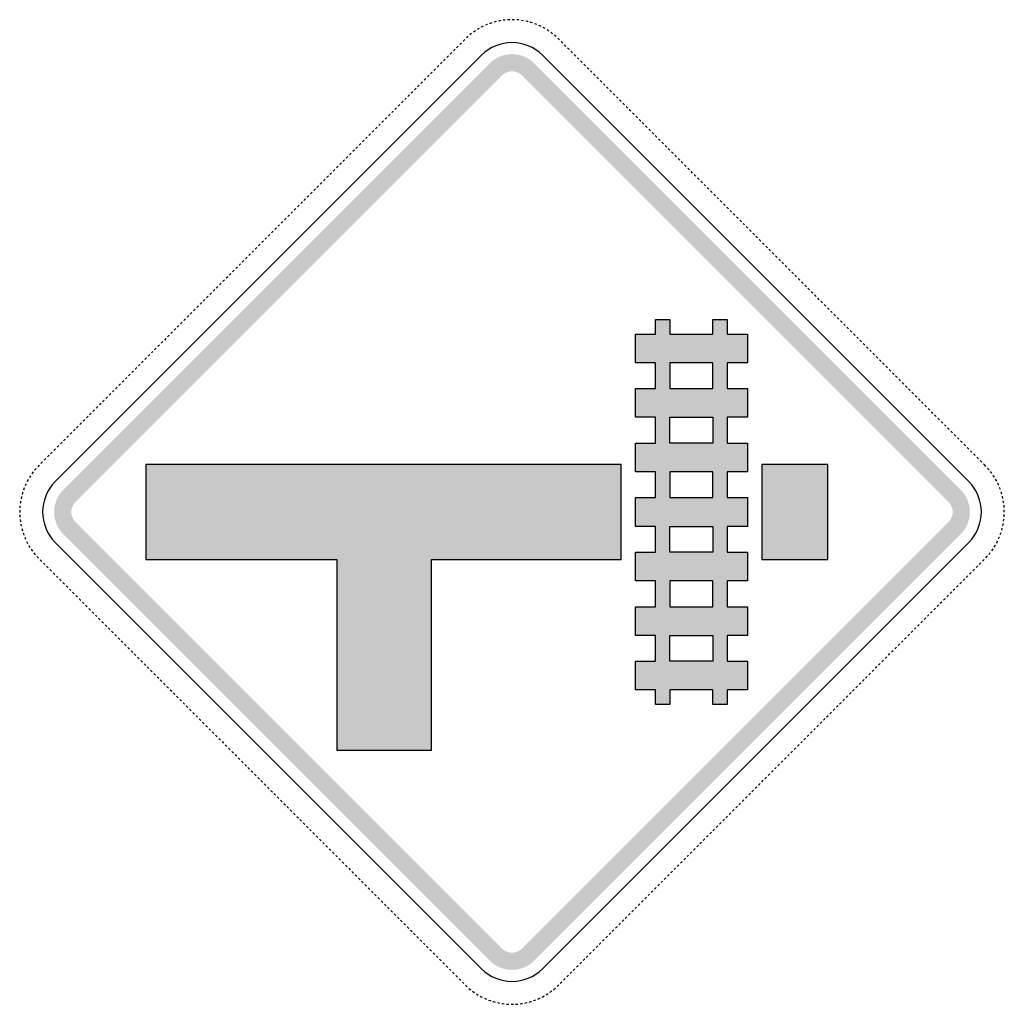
# Model space of a CAD drawing. Header units: inches. Extents: x -0.494 to 0.494, y -0.494 to 0.494.
import ezdxf

# ---------------------------------------------------------------- set-up
doc = ezdxf.new("R2010")
doc.units = ezdxf.units.IN
doc.header["$MEASUREMENT"] = 0

msp = doc.modelspace()

# ---------------------------------------------------------------- hatches: boundary and pattern name
for points in [[(0.02238, 0.44973), (0.02008, 0.45182), (0.01759, 0.45367), (0.01492, 0.45526), (0.01211, 0.45659), (0.00919, 0.45764), (0.00618, 0.45839), (0.0031, 0.45885), (0, 0.459), (-0.0031, 0.45885), (-0.00618, 0.45839), (-0.00919, 0.45764), (-0.01212, 0.45659), (-0.01492, 0.45526), (-0.01759, 0.45367), (-0.02008, 0.45182), (-0.02239, 0.44973), (-0.01018, 0.43752), (-0.00913, 0.43847), (-0.008, 0.43931), (-0.00678, 0.44004), (-0.00551, 0.44064), (-0.00418, 0.44112), (-0.00281, 0.44146), (-0.00141, 0.44167), (0, 0.44174), (0.00141, 0.44167), (0.00281, 0.44146), (0.00418, 0.44112), (0.00551, 0.44064), (0.00678, 0.44004), (0.00799, 0.43931), (0.00913, 0.43847), (0.01017, 0.43752), (0.02238, 0.44973)], [(-0.02239, 0.44973), (-0.44973, 0.02238), (-0.43752, 0.01017), (-0.01018, 0.43752), (-0.02239, 0.44973)], [(0.44973, 0.02238), (0.02238, 0.44973), (0.01017, 0.43752), (0.43752, 0.01017), (0.44973, 0.02238)], [(-0.08058, 0.04749), (-0.17555, 0.04749), (-0.36693, 0.04749), (-0.36693, -0.04749), (-0.17555, -0.04749), (-0.17555, -0.23887), (-0.08058, -0.23887), (-0.08058, -0.04749), (0.10936, -0.04749), (0.10936, 0.04749), (-0.08058, 0.04749)], [(0.25038, -0.04749), (0.31657, -0.04749), (0.31657, 0.04749), (0.25038, 0.04749), (0.25038, -0.04749)], [(-0.44973, 0.02238), (-0.4517, 0.02022), (-0.45346, 0.01789), (-0.455, 0.0154), (-0.45631, 0.01279), (-0.45736, 0.01006), (-0.45816, 0.00725), (-0.4587, 0.00437), (-0.45897, 0.00146), (-0.45897, -0.00146), (-0.4587, -0.00437), (-0.45816, -0.00725), (-0.45736, -0.01006), (-0.45631, -0.01279), (-0.455, -0.0154), (-0.45346, -0.01789), (-0.4517, -0.02022), (-0.44973, -0.02238), (-0.43752, -0.01018), (-0.43842, -0.00919), (-0.43922, -0.00813), (-0.43992, -0.007), (-0.44051, -0.00581), (-0.44099, -0.00457), (-0.44135, -0.00329), (-0.4416, -0.00199), (-0.44172, -0.00066), (-0.44172, 0.00066), (-0.4416, 0.00199), (-0.44135, 0.00329), (-0.44099, 0.00457), (-0.44051, 0.00581), (-0.43992, 0.007), (-0.43922, 0.00813), (-0.43842, 0.00919), (-0.43752, 0.01017), (-0.44973, 0.02238)], [(0.44973, -0.02238), (0.4517, -0.02022), (0.45346, -0.01789), (0.455, -0.0154), (0.4563, -0.01279), (0.45736, -0.01006), (0.45816, -0.00725), (0.4587, -0.00437), (0.45897, -0.00146), (0.45897, 0.00146), (0.4587, 0.00437), (0.45816, 0.00725), (0.45736, 0.01006), (0.4563, 0.01279), (0.455, 0.0154), (0.45346, 0.01789), (0.4517, 0.02022), (0.44973, 0.02238), (0.43752, 0.01017), (0.43842, 0.00919), (0.43922, 0.00813), (0.43992, 0.007), (0.44051, 0.00581), (0.44099, 0.00457), (0.44135, 0.00329), (0.4416, 0.00199), (0.44172, 0.00066), (0.44172, -0.00066), (0.4416, -0.00199), (0.44135, -0.00329), (0.44099, -0.00457), (0.44051, -0.00581), (0.43992, -0.007), (0.43922, -0.00813), (0.43842, -0.00919), (0.43752, -0.01018), (0.44973, -0.02238)], [(-0.44973, -0.02238), (-0.02239, -0.44973), (-0.01018, -0.43752), (-0.43752, -0.01018), (-0.44973, -0.02238)], [(0.02238, -0.44973), (0.44973, -0.02238), (0.43752, -0.01018), (0.01017, -0.43752), (0.02238, -0.44973)], [(-0.02239, -0.44973), (-0.02008, -0.45182), (-0.01759, -0.45367), (-0.01492, -0.45526), (-0.01212, -0.45659), (-0.00919, -0.45764), (-0.00618, -0.45839), (-0.0031, -0.45885), (0, -0.459), (0.0031, -0.45885), (0.00618, -0.45839), (0.00919, -0.45764), (0.01211, -0.45659), (0.01492, -0.45526), (0.01759, -0.45367), (0.02008, -0.45182), (0.02238, -0.44973), (0.01017, -0.43752), (0.00913, -0.43847), (0.00799, -0.43931), (0.00678, -0.44004), (0.00551, -0.44064), (0.00418, -0.44112), (0.00281, -0.44146), (0.00141, -0.44167), (0, -0.44174), (-0.00141, -0.44167), (-0.00281, -0.44146), (-0.00418, -0.44112), (-0.00551, -0.44064), (-0.00678, -0.44004), (-0.008, -0.43931), (-0.00913, -0.43847), (-0.01018, -0.43752), (-0.02239, -0.44973)]]:
    msp.add_hatch(color=7).paths.add_polyline_path(points)
h = msp.add_hatch(color=7)
h.paths.add_polyline_path([(0.14389, 0.12375), (0.12375, 0.12375), (0.12375, 0.09497), (0.14389, 0.09497), (0.14389, 0.06907), (0.12375, 0.06907), (0.12375, 0.04029), (0.14389, 0.04029), (0.14389, 0.01439), (0.12375, 0.01439), (0.12375, -0.01439), (0.14389, -0.01439), (0.14389, -0.04029), (0.12375, -0.04029), (0.12375, -0.06907), (0.14389, -0.06907), (0.14389, -0.09497), (0.12375, -0.09497), (0.12375, -0.12375), (0.14389, -0.12375), (0.14389, -0.14965), (0.12375, -0.14965), (0.12375, -0.17843), (0.14389, -0.17843), (0.14389, -0.19282), (0.15828, -0.19282), (0.15828, -0.17843), (0.20145, -0.17843), (0.20145, -0.19282), (0.21584, -0.19282), (0.21584, -0.17843), (0.23599, -0.17843), (0.23599, -0.14965), (0.21584, -0.14965), (0.21584, -0.12375), (0.23599, -0.12375), (0.23599, -0.09497), (0.21584, -0.09497), (0.21584, -0.06907), (0.23599, -0.06907), (0.23599, -0.04029), (0.21584, -0.04029), (0.21584, -0.01439), (0.23599, -0.01439), (0.23599, 0.01439), (0.21584, 0.01439), (0.21584, 0.04029), (0.23599, 0.04029), (0.23599, 0.06907), (0.21584, 0.06907), (0.21584, 0.09497), (0.23599, 0.09497), (0.23599, 0.12375), (0.21584, 0.12375), (0.21584, 0.14965), (0.23599, 0.14965), (0.23599, 0.17843), (0.21584, 0.17843), (0.21584, 0.19282), (0.20145, 0.19282), (0.20145, 0.17843), (0.15828, 0.17843), (0.15828, 0.19282), (0.14389, 0.19282), (0.14389, 0.17843), (0.12375, 0.17843), (0.12375, 0.14965), (0.14389, 0.14965), (0.14389, 0.12375)])
h.paths.add_polyline_path([(0.20145, 0.09497), (0.15828, 0.09497), (0.15828, 0.06907), (0.20145, 0.06907), (0.20145, 0.09497)], flags=0)
h.paths.add_polyline_path([(0.20145, -0.01439), (0.15828, -0.01439), (0.15828, -0.04029), (0.20145, -0.04029), (0.20145, -0.01439)], flags=0)
h.paths.add_polyline_path([(0.20145, 0.04029), (0.15828, 0.04029), (0.15828, 0.01439), (0.20145, 0.01439), (0.20145, 0.04029)], flags=0)
h.paths.add_polyline_path([(0.20145, -0.12375), (0.15828, -0.12375), (0.15828, -0.14965), (0.20145, -0.14965), (0.20145, -0.12375)], flags=0)
h.paths.add_polyline_path([(0.15828, 0.12375), (0.20145, 0.12375), (0.20145, 0.14965), (0.15828, 0.14965), (0.15828, 0.12375)], flags=0)
h.paths.add_polyline_path([(0.20145, -0.06907), (0.15828, -0.06907), (0.15828, -0.09497), (0.20145, -0.09497), (0.20145, -0.06907)], flags=0)

# ---------------------------------------------------------------- linework, layer by layer
at = {"color": 7}
for p, q in [((-0.03363, 0.48437), (-0.0348, 0.48364)), ((-0.03283, 0.48482), (-0.03363, 0.48437)), ((-0.03078, 0.48596), (-0.03082, 0.48595)), ((-0.02875, 0.48697), (-0.03078, 0.48596)), ((-0.02491, 0.48869), (-0.02666, 0.48793)), ((-0.02454, 0.48883), (-0.02491, 0.48869)), ((-0.0219, 0.48983), (-0.02239, 0.48964)), ((-0.02021, 0.49037), (-0.0219, 0.48983)), ((-0.01578, 0.49164), (-0.018, 0.49104)), ((-0.01264, 0.49233), (-0.01353, 0.49213)), ((-0.01127, 0.49256), (-0.01264, 0.49233)), ((-0.00671, 0.49319), (-0.009, 0.49292)), ((-0.00318, 0.49346), (-0.00441, 0.49337)), ((-0.00212, 0.49349), (-0.00318, 0.49346)), ((0.00249, 0.49348), (0.00019, 0.49353)), ((0.00634, 0.49323), (0.00479, 0.49335)), ((0.00708, 0.49315), (0.00634, 0.49323)), ((0.0095, 0.49286), (0.00936, 0.49287)), ((0.01164, 0.4925), (0.0095, 0.49286)), ((0.01576, 0.49164), (0.01389, 0.49205)), ((0.01614, 0.49154), (0.01576, 0.49164)), ((0.01884, 0.49081), (0.01836, 0.49094)), ((0.02056, 0.49026), (0.01884, 0.49081)), ((0.02489, 0.4887), (0.02274, 0.48951)), ((0.02787, 0.4874), (0.027, 0.48778)), ((0.02909, 0.4868), (0.02787, 0.4874)), ((0.03315, 0.48464), (0.03114, 0.48576)), ((-0.04434, 0.4765), (-0.0457, 0.4752)), ((-0.04402, 0.47677), (-0.04434, 0.4765)), ((-0.04178, 0.47869), (-0.04227, 0.47827)), ((-0.04047, 0.47971), (-0.04178, 0.47869)), ((-0.03674, 0.48241), (-0.03863, 0.48109)), ((0.03642, 0.48263), (0.03512, 0.48345)), ((0.03705, 0.48219), (0.03642, 0.48263)), ((0.03914, 0.48074), (0.03894, 0.48088)), ((0.04076, 0.47948), (0.03914, 0.48074)), ((0.0443, 0.47653), (0.04255, 0.47803)), ((0.0468, 0.47415), (0.04597, 0.47494)), ((0.04762, 0.47334), (0.0468, 0.47415)), ((-0.05387, 0.46709), (-0.0555, 0.46546)), ((-0.05061, 0.47034), (-0.05224, 0.46872)), ((-0.04736, 0.4736), (-0.04898, 0.47197)), ((0.05087, 0.47008), (0.04925, 0.47171)), ((0.05413, 0.46682), (0.0525, 0.46845)), ((0.05739, 0.46357), (0.05576, 0.4652)), ((-0.06689, 0.45406), (-0.06852, 0.45244)), ((-0.06364, 0.45732), (-0.06526, 0.45569)), ((-0.06038, 0.46058), (-0.06201, 0.45895)), ((-0.05712, 0.46383), (-0.05875, 0.4622)), ((0.06064, 0.46031), (0.05901, 0.46194)), ((0.0639, 0.45706), (0.06227, 0.45868)), ((0.06715, 0.4538), (0.06553, 0.45543)), ((-0.07666, 0.4443), (-0.07829, 0.44267)), ((-0.0734, 0.44755), (-0.07503, 0.44592)), ((-0.07015, 0.45081), (-0.07178, 0.44918)), ((0.07041, 0.45054), (0.06878, 0.45217)), ((0.07367, 0.44729), (0.07204, 0.44892)), ((0.07692, 0.44403), (0.07529, 0.44566)), ((-0.08643, 0.43453), (-0.08805, 0.4329)), ((-0.08317, 0.43778), (-0.0848, 0.43616)), ((-0.07991, 0.44104), (-0.08154, 0.43941)), ((0.08018, 0.44078), (0.07855, 0.4424)), ((0.08343, 0.43752), (0.08181, 0.43915)), ((0.08669, 0.43426), (0.08506, 0.43589)), ((-0.09619, 0.42476), (-0.09782, 0.42313)), ((-0.09294, 0.42802), (-0.09457, 0.42639)), ((-0.08968, 0.43127), (-0.09131, 0.42964)), ((0.08995, 0.43101), (0.08832, 0.43264)), ((0.0932, 0.42775), (0.09157, 0.42938)), ((0.09646, 0.4245), (0.09483, 0.42612)), ((-0.10596, 0.41499), (-0.10759, 0.41336)), ((-0.10271, 0.41825), (-0.10433, 0.41662)), ((-0.09945, 0.4215), (-0.10108, 0.41988)), ((0.09971, 0.42124), (0.09809, 0.42287)), ((0.10297, 0.41798), (0.10134, 0.41961)), ((0.10623, 0.41473), (0.1046, 0.41636)), ((-0.11573, 0.40522), (-0.11736, 0.4036)), ((-0.11247, 0.40848), (-0.1141, 0.40685)), ((-0.10922, 0.41174), (-0.11085, 0.41011)), ((0.10948, 0.41147), (0.10785, 0.4131)), ((0.11274, 0.40822), (0.11111, 0.40984)), ((0.11599, 0.40496), (0.11437, 0.40659)), ((-0.1255, 0.39546), (-0.12713, 0.39383)), ((-0.12224, 0.39871), (-0.12387, 0.39708)), ((-0.11899, 0.40197), (-0.12061, 0.40034)), ((0.11925, 0.4017), (0.11762, 0.40333)), ((0.1225, 0.39845), (0.12088, 0.40008)), ((0.12576, 0.39519), (0.12413, 0.39682)), ((-0.13527, 0.38569), (-0.13689, 0.38406)), ((-0.13201, 0.38895), (-0.13364, 0.38732)), ((-0.12875, 0.3922), (-0.13038, 0.39057)), ((0.12902, 0.39194), (0.12739, 0.39357)), ((0.13227, 0.38868), (0.13064, 0.39031)), ((0.13553, 0.38543), (0.1339, 0.38705)), ((-0.14503, 0.37592), (-0.14666, 0.37429)), ((-0.14178, 0.37918), (-0.14341, 0.37755)), ((-0.13852, 0.38243), (-0.14015, 0.38081)), ((0.13878, 0.38217), (0.13716, 0.3838)), ((0.14204, 0.37891), (0.14041, 0.38054)), ((0.1453, 0.37566), (0.14367, 0.37729)), ((-0.1548, 0.36615), (-0.15643, 0.36453)), ((-0.15155, 0.36941), (-0.15317, 0.36778)), ((-0.14829, 0.37267), (-0.14992, 0.37104)), ((0.14855, 0.3724), (0.14692, 0.37403)), ((0.15181, 0.36915), (0.15018, 0.37077)), ((0.15506, 0.36589), (0.15344, 0.36752)), ((-0.16457, 0.35639), (-0.1662, 0.35476)), ((-0.16131, 0.35964), (-0.16294, 0.35801)), ((-0.15806, 0.3629), (-0.15969, 0.36127)), ((0.15832, 0.36263), (0.15669, 0.36426)), ((0.16158, 0.35938), (0.15995, 0.36101)), ((0.16483, 0.35612), (0.1632, 0.35775)), ((-0.17434, 0.34662), (-0.17597, 0.34499)), ((-0.17108, 0.34987), (-0.17271, 0.34825)), ((-0.16783, 0.35313), (-0.16945, 0.3515)), ((0.16809, 0.35287), (0.16646, 0.35449)), ((0.17134, 0.34961), (0.16972, 0.35124)), ((0.1746, 0.34635), (0.17297, 0.34798)), ((-0.18411, 0.33685), (-0.18573, 0.33522)), ((-0.18085, 0.34011), (-0.18248, 0.33848)), ((-0.17759, 0.34336), (-0.17922, 0.34173)), ((0.17786, 0.3431), (0.17623, 0.34473)), ((0.18111, 0.33984), (0.17948, 0.34147)), ((0.18437, 0.33659), (0.18274, 0.33821)), ((-0.19387, 0.32708), (-0.1955, 0.32545)), ((-0.19062, 0.33034), (-0.19225, 0.32871)), ((-0.18736, 0.33359), (-0.18899, 0.33197)), ((0.18762, 0.33333), (0.186, 0.33496)), ((0.19088, 0.33007), (0.18925, 0.3317)), ((0.19414, 0.32682), (0.19251, 0.32845)), ((-0.20364, 0.31731), (-0.20527, 0.31569)), ((-0.20039, 0.32057), (-0.20201, 0.31894)), ((-0.19713, 0.32383), (-0.19876, 0.3222)), ((0.19739, 0.32356), (0.19576, 0.32519)), ((0.20065, 0.32031), (0.19902, 0.32193)), ((0.2039, 0.31705), (0.20228, 0.31868)), ((-0.21341, 0.30755), (-0.21504, 0.30592)), ((-0.21015, 0.3108), (-0.21178, 0.30917)), ((-0.2069, 0.31406), (-0.20853, 0.31243)), ((0.20716, 0.31379), (0.20553, 0.31542)), ((0.21042, 0.31054), (0.20879, 0.31217)), ((0.21367, 0.30728), (0.21204, 0.30891)), ((-0.22318, 0.29778), (-0.22481, 0.29615)), ((-0.21992, 0.30103), (-0.22155, 0.29941)), ((-0.21667, 0.30429), (-0.21829, 0.30266)), ((0.21693, 0.30403), (0.2153, 0.30565)), ((0.22018, 0.30077), (0.21856, 0.3024)), ((0.22344, 0.29751), (0.22181, 0.29914)), ((-0.23295, 0.28801), (-0.23457, 0.28638)), ((-0.22969, 0.29127), (-0.23132, 0.28964)), ((-0.22643, 0.29452), (-0.22806, 0.29289)), ((0.2267, 0.29426), (0.22507, 0.29589)), ((0.22995, 0.291), (0.22832, 0.29263)), ((0.23321, 0.28775), (0.23158, 0.28937)), ((-0.24271, 0.27824), (-0.24434, 0.27661)), ((-0.23946, 0.2815), (-0.24109, 0.27987)), ((-0.2362, 0.28475), (-0.23783, 0.28313)), ((0.23646, 0.28449), (0.23484, 0.28612)), ((0.23972, 0.28123), (0.23809, 0.28286)), ((0.24298, 0.27798), (0.24135, 0.27961)), ((-0.25248, 0.26847), (-0.25411, 0.26685)), ((-0.24923, 0.27173), (-0.25085, 0.2701)), ((-0.24597, 0.27499), (-0.2476, 0.27336)), ((0.24623, 0.27472), (0.2446, 0.27635)), ((0.24949, 0.27147), (0.24786, 0.27309)), ((0.25274, 0.26821), (0.25112, 0.26984)), ((0.256, 0.26495), (0.25437, 0.26658)), ((-0.26225, 0.25871), (-0.26388, 0.25708)), ((-0.25899, 0.26196), (-0.26062, 0.26033)), ((-0.25574, 0.26522), (-0.25737, 0.26359)), ((0.25926, 0.2617), (0.25763, 0.26333)), ((0.26251, 0.25844), (0.26088, 0.26007)), ((0.26577, 0.25519), (0.26414, 0.25681)), ((-0.27202, 0.24894), (-0.27365, 0.24731)), ((-0.26876, 0.25219), (-0.27039, 0.25057)), ((-0.26551, 0.25545), (-0.26713, 0.25382)), ((0.26902, 0.25193), (0.2674, 0.25356)), ((0.27228, 0.24867), (0.27065, 0.2503)), ((0.27554, 0.24542), (0.27391, 0.24705)), ((-0.28179, 0.23917), (-0.28341, 0.23754)), ((-0.27853, 0.24243), (-0.28016, 0.2408)), ((-0.27527, 0.24568), (-0.2769, 0.24405)), ((0.27879, 0.24216), (0.27716, 0.24379)), ((0.28205, 0.23891), (0.28042, 0.24053)), ((0.2853, 0.23565), (0.28368, 0.23728)), ((-0.29155, 0.2294), (-0.29318, 0.22777)), ((-0.2883, 0.23266), (-0.28992, 0.23103)), ((-0.28504, 0.23591), (-0.28667, 0.23429)), ((0.28856, 0.23239), (0.28693, 0.23402)), ((0.29182, 0.22914), (0.29019, 0.23077)), ((0.29507, 0.22588), (0.29344, 0.22751)), ((-0.30132, 0.21963), (-0.30295, 0.21801)), ((-0.29806, 0.22289), (-0.29969, 0.22126)), ((-0.29481, 0.22615), (-0.29644, 0.22452)), ((0.29833, 0.22263), (0.2967, 0.22425)), ((0.30158, 0.21937), (0.29996, 0.221)), ((0.30484, 0.21611), (0.30321, 0.21774)), ((-0.31109, 0.20987), (-0.31272, 0.20824)), ((-0.30783, 0.21312), (-0.30946, 0.21149)), ((-0.30458, 0.21638), (-0.3062, 0.21475)), ((0.3081, 0.21286), (0.30647, 0.21449)), ((0.31135, 0.2096), (0.30972, 0.21123)), ((0.31461, 0.20635), (0.31298, 0.20797)), ((-0.32086, 0.2001), (-0.32248, 0.19847)), ((-0.3176, 0.20335), (-0.31923, 0.20173)), ((-0.31434, 0.20661), (-0.31597, 0.20498)), ((0.31786, 0.20309), (0.31624, 0.20472)), ((0.32112, 0.19983), (0.31949, 0.20146)), ((0.32438, 0.19658), (0.32275, 0.19821)), ((-0.33062, 0.19033), (-0.33225, 0.1887)), ((-0.32737, 0.19359), (-0.329, 0.19196)), ((-0.32411, 0.19684), (-0.32574, 0.19521)), ((0.32763, 0.19332), (0.326, 0.19495)), ((0.33089, 0.19007), (0.32926, 0.19169)), ((0.33414, 0.18681), (0.33251, 0.18844)), ((-0.34039, 0.18056), (-0.34202, 0.17894)), ((-0.33714, 0.18382), (-0.33876, 0.18219)), ((-0.33388, 0.18708), (-0.33551, 0.18545)), ((0.3374, 0.18356), (0.33577, 0.18518)), ((0.34065, 0.1803), (0.33903, 0.18193)), ((0.34391, 0.17704), (0.34228, 0.17867)), ((-0.35016, 0.1708), (-0.35179, 0.16917)), ((-0.3469, 0.17405), (-0.34853, 0.17242)), ((-0.34365, 0.17731), (-0.34528, 0.17568)), ((0.34717, 0.17379), (0.34554, 0.17542)), ((0.35042, 0.17053), (0.34879, 0.17216)), ((0.35368, 0.16728), (0.35205, 0.1689)), ((-0.35993, 0.16103), (-0.36156, 0.1594)), ((-0.35667, 0.16428), (-0.3583, 0.16266)), ((-0.35342, 0.16754), (-0.35504, 0.16591)), ((0.35693, 0.16402), (0.35531, 0.16565)), ((0.36019, 0.16076), (0.35856, 0.16239)), ((0.36345, 0.15751), (0.36182, 0.15914)), ((-0.3697, 0.15126), (-0.37132, 0.14963)), ((-0.36644, 0.15452), (-0.36807, 0.15289)), ((-0.36318, 0.15777), (-0.36481, 0.15614)), ((0.3667, 0.15425), (0.36507, 0.15588)), ((0.36996, 0.151), (0.36833, 0.15262)), ((0.37321, 0.14774), (0.37159, 0.14937)), ((-0.38272, 0.13824), (-0.38435, 0.13661)), ((-0.37946, 0.14149), (-0.38109, 0.13986)), ((-0.37621, 0.14475), (-0.37784, 0.14312)), ((-0.37295, 0.148), (-0.37458, 0.14638)), ((0.37647, 0.14448), (0.37484, 0.14611)), ((0.37973, 0.14123), (0.3781, 0.14286)), ((0.38298, 0.13797), (0.38135, 0.1396)), ((-0.39249, 0.12847), (-0.39412, 0.12684)), ((-0.38923, 0.13172), (-0.39086, 0.1301)), ((-0.38598, 0.13498), (-0.3876, 0.13335)), ((0.38624, 0.13472), (0.38461, 0.13634)), ((0.38949, 0.13146), (0.38787, 0.13309)), ((0.39275, 0.1282), (0.39112, 0.12983)), ((-0.40226, 0.1187), (-0.40388, 0.11707)), ((-0.399, 0.12196), (-0.40063, 0.12033)), ((-0.39574, 0.12521), (-0.39737, 0.12358)), ((0.39601, 0.12495), (0.39438, 0.12658)), ((0.39926, 0.12169), (0.39763, 0.12332)), ((0.40252, 0.11844), (0.40089, 0.12006)), ((-0.41202, 0.10893), (-0.41365, 0.1073)), ((-0.40877, 0.11219), (-0.4104, 0.11056)), ((-0.40551, 0.11544), (-0.40714, 0.11382)), ((0.40577, 0.11518), (0.40415, 0.11681)), ((0.40903, 0.11192), (0.4074, 0.11355)), ((0.41229, 0.10867), (0.41066, 0.1103)), ((-0.42179, 0.09916), (-0.42342, 0.09754)), ((-0.41854, 0.10242), (-0.42016, 0.10079)), ((-0.41528, 0.10568), (-0.41691, 0.10405)), ((0.41554, 0.10541), (0.41391, 0.10704)), ((0.4188, 0.10216), (0.41717, 0.10378)), ((0.42205, 0.0989), (0.42043, 0.10053)), ((-0.43156, 0.0894), (-0.43319, 0.08777)), ((-0.4283, 0.09265), (-0.42993, 0.09102)), ((-0.42505, 0.09591), (-0.42668, 0.09428)), ((0.42531, 0.09564), (0.42368, 0.09727)), ((0.42857, 0.09239), (0.42694, 0.09402)), ((0.43182, 0.08913), (0.43019, 0.09076)), ((-0.44133, 0.07963), (-0.44296, 0.078)), ((-0.43807, 0.08288), (-0.4397, 0.08126)), ((-0.43482, 0.08614), (-0.43644, 0.08451)), ((0.43508, 0.08588), (0.43345, 0.0875)), ((0.43833, 0.08262), (0.43671, 0.08425)), ((0.44159, 0.07936), (0.43996, 0.08099)), ((-0.4511, 0.06986), (-0.45272, 0.06823)), ((-0.44784, 0.07312), (-0.44947, 0.07149)), ((-0.44458, 0.07637), (-0.44621, 0.07474)), ((0.44485, 0.07611), (0.44322, 0.07774)), ((0.4481, 0.07285), (0.44647, 0.07448)), ((0.45136, 0.0696), (0.44973, 0.07122)), ((-0.46086, 0.06009), (-0.46249, 0.05846)), ((-0.45761, 0.06335), (-0.45924, 0.06172)), ((-0.45435, 0.0666), (-0.45598, 0.06498)), ((0.45461, 0.06634), (0.45299, 0.06797)), ((0.45787, 0.06308), (0.45624, 0.06471)), ((0.46113, 0.05983), (0.4595, 0.06146)), ((-0.47063, 0.05032), (-0.47226, 0.0487)), ((-0.46738, 0.05358), (-0.469, 0.05195)), ((-0.46412, 0.05684), (-0.46575, 0.05521)), ((0.46438, 0.05657), (0.46275, 0.0582)), ((0.46764, 0.05332), (0.46601, 0.05494)), ((0.47089, 0.05006), (0.46927, 0.05169)), ((-0.47995, 0.04015), (-0.48074, 0.03914)), ((-0.47704, 0.04371), (-0.47854, 0.04196)), ((-0.47415, 0.0468), (-0.47548, 0.04541)), ((-0.47389, 0.04707), (-0.47415, 0.0468)), ((0.47415, 0.0468), (0.47252, 0.04843)), ((0.47518, 0.04572), (0.47415, 0.0468)), ((0.47825, 0.04229), (0.47675, 0.04404)), ((0.48074, 0.03914), (0.47969, 0.04049)), ((-0.48597, 0.03078), (-0.48613, 0.03045)), ((-0.48502, 0.03247), (-0.48597, 0.03078)), ((-0.48264, 0.03641), (-0.48386, 0.03446)), ((-0.48074, 0.03914), (-0.48132, 0.0383)), ((0.48107, 0.03866), (0.48074, 0.03914)), ((0.48263, 0.03642), (0.48239, 0.03677)), ((0.48363, 0.03483), (0.48263, 0.03642)), ((0.48593, 0.03084), (0.48481, 0.03285)), ((-0.4905, 0.01982), (-0.49081, 0.01885)), ((-0.48897, 0.02416), (-0.48979, 0.02201)), ((-0.4874, 0.02787), (-0.48809, 0.02629)), ((-0.48715, 0.02839), (-0.4874, 0.02787)), ((0.4874, 0.02787), (0.48695, 0.02878)), ((0.48792, 0.02669), (0.4874, 0.02787)), ((0.48963, 0.02242), (0.48882, 0.02457)), ((0.49081, 0.01885), (0.49036, 0.02023)), ((-0.49263, 0.01087), (-0.49286, 0.0095)), ((-0.49173, 0.01538), (-0.49222, 0.01313)), ((-0.49081, 0.01885), (-0.49114, 0.01761)), ((0.49103, 0.01803), (0.49081, 0.01885)), ((0.49164, 0.01576), (0.49163, 0.01581)), ((0.49212, 0.01356), (0.49164, 0.01576)), ((0.49286, 0.0095), (0.49255, 0.0113)), ((-0.4935, 0.00171), (-0.49354, 0)), ((-0.49324, 0.00631), (-0.4934, 0.00401)), ((-0.49286, 0.0095), (-0.49297, 0.00859)), ((0.49291, 0.00903), (0.49286, 0.0095)), ((0.49323, 0.00634), (0.49319, 0.00674)), ((0.49337, 0.00444), (0.49323, 0.00634)), ((0.49354, 0), (0.49349, 0.00215)), ((-0.49354, 0), (-0.49352, -0.00059)), ((-0.49347, -0.00289), (-0.49346, -0.00318)), ((-0.49346, -0.00318), (-0.49332, -0.00519)), ((-0.4931, -0.00748), (-0.49286, -0.0095)), ((-0.49286, -0.0095), (-0.49281, -0.00977)), ((0.49288, -0.00933), (0.49315, -0.00705)), ((0.49335, -0.00476), (0.49346, -0.00318)), ((0.49346, -0.00318), (0.49348, -0.00246)), ((0.49353, -0.00016), (0.49354, 0)), ((-0.49243, -0.01204), (-0.49233, -0.01264)), ((-0.49233, -0.01264), (-0.49197, -0.01429)), ((-0.49144, -0.01653), (-0.49084, -0.01875)), ((0.49095, -0.01833), (0.49155, -0.01611)), ((0.49206, -0.01386), (0.49232, -0.01264)), ((0.49232, -0.01264), (0.4925, -0.01161)), ((-0.49013, -0.02095), (-0.48983, -0.0219)), ((-0.48983, -0.0219), (-0.48937, -0.02312)), ((-0.48854, -0.02526), (-0.48762, -0.02737)), ((-0.48662, -0.02945), (-0.48597, -0.03078)), ((0.48596, -0.03078), (0.48682, -0.02906)), ((0.48779, -0.02697), (0.48869, -0.02491)), ((0.48869, -0.02491), (0.48871, -0.02486)), ((0.48952, -0.02271), (0.48983, -0.0219)), ((0.48983, -0.0219), (0.49027, -0.02053)), ((-0.48597, -0.03078), (-0.48557, -0.03149)), ((-0.48445, -0.03351), (-0.48437, -0.03363)), ((-0.48437, -0.03363), (-0.48323, -0.03546)), ((-0.48196, -0.03738), (-0.48074, -0.03914)), ((-0.48074, -0.03914), (-0.48064, -0.03927)), ((0.48089, -0.03891), (0.48221, -0.03702)), ((0.48346, -0.03509), (0.48437, -0.03363)), ((0.48437, -0.03363), (0.48466, -0.03312)), ((0.48578, -0.03111), (0.48596, -0.03078)), ((-0.47923, -0.04109), (-0.4787, -0.04178)), ((-0.4787, -0.04178), (-0.47777, -0.04286)), ((-0.47625, -0.04459), (-0.47467, -0.04626)), ((-0.47305, -0.0479), (-0.47142, -0.04953)), ((0.47173, -0.04922), (0.47336, -0.0476)), ((0.47496, -0.04595), (0.4765, -0.04434)), ((0.4765, -0.04434), (0.47655, -0.04428)), ((0.47805, -0.04253), (0.47869, -0.04178)), ((0.47869, -0.04178), (0.4795, -0.04074)), ((-0.4698, -0.05116), (-0.46817, -0.05279)), ((-0.46654, -0.05442), (-0.46491, -0.05604)), ((-0.46328, -0.05767), (-0.46166, -0.0593)), ((0.46196, -0.05899), (0.46359, -0.05736)), ((0.46522, -0.05574), (0.46685, -0.05411)), ((0.46847, -0.05248), (0.4701, -0.05085)), ((-0.46003, -0.06093), (-0.4584, -0.06256)), ((-0.45677, -0.06418), (-0.45514, -0.06581)), ((-0.45352, -0.06744), (-0.45189, -0.06907)), ((0.45219, -0.06876), (0.45382, -0.06713)), ((0.45545, -0.0655), (0.45708, -0.06388)), ((0.45871, -0.06225), (0.46033, -0.06062)), ((-0.45026, -0.0707), (-0.44863, -0.07232)), ((-0.447, -0.07395), (-0.44538, -0.07558)), ((-0.44375, -0.07721), (-0.44212, -0.07884)), ((0.44243, -0.07853), (0.44405, -0.0769)), ((0.44568, -0.07527), (0.44731, -0.07364)), ((0.44894, -0.07202), (0.45057, -0.07039)), ((-0.44049, -0.08046), (-0.43886, -0.08209)), ((-0.43724, -0.08372), (-0.43561, -0.08535)), ((-0.43398, -0.08698), (-0.43235, -0.0886)), ((0.43266, -0.0883), (0.43429, -0.08667)), ((0.43591, -0.08504), (0.43754, -0.08341)), ((0.43917, -0.08178), (0.4408, -0.08016)), ((-0.43072, -0.09023), (-0.4291, -0.09186)), ((-0.42747, -0.09349), (-0.42584, -0.09512)), ((-0.42421, -0.09674), (-0.42258, -0.09837)), ((0.42289, -0.09806), (0.42452, -0.09644)), ((0.42615, -0.09481), (0.42777, -0.09318)), ((0.4294, -0.09155), (0.43103, -0.08992)), ((-0.42096, -0.1), (-0.41933, -0.10163)), ((-0.4177, -0.10326), (-0.41607, -0.10488)), ((-0.41444, -0.10651), (-0.41282, -0.10814)), ((0.41312, -0.10783), (0.41475, -0.1062)), ((0.41638, -0.10458), (0.41801, -0.10295)), ((0.41963, -0.10132), (0.42126, -0.09969)), ((-0.41119, -0.10977), (-0.40956, -0.1114)), ((-0.40793, -0.11302), (-0.4063, -0.11465)), ((-0.40468, -0.11628), (-0.40305, -0.11791)), ((0.40335, -0.1176), (0.40498, -0.11597)), ((0.40661, -0.11434), (0.40824, -0.11272)), ((0.40987, -0.11109), (0.41149, -0.10946)), ((-0.40142, -0.11954), (-0.39979, -0.12116)), ((-0.39816, -0.12279), (-0.39654, -0.12442)), ((-0.39491, -0.12605), (-0.39328, -0.12768)), ((0.39359, -0.12737), (0.39521, -0.12574)), ((0.39684, -0.12411), (0.39847, -0.12248)), ((0.4001, -0.12086), (0.40173, -0.11923)), ((-0.39165, -0.1293), (-0.39002, -0.13093)), ((-0.3884, -0.13256), (-0.38677, -0.13419)), ((-0.38514, -0.13582), (-0.38351, -0.13744)), ((0.38382, -0.13714), (0.38545, -0.13551)), ((0.38707, -0.13388), (0.3887, -0.13225)), ((0.39033, -0.13062), (0.39196, -0.129)), ((-0.38188, -0.13907), (-0.38026, -0.1407)), ((-0.37863, -0.14233), (-0.377, -0.14396)), ((-0.37537, -0.14558), (-0.37374, -0.14721)), ((0.37405, -0.1469), (0.37568, -0.14528)), ((0.37731, -0.14365), (0.37893, -0.14202)), ((0.38056, -0.14039), (0.38219, -0.13876)), ((-0.37212, -0.14884), (-0.37049, -0.15047)), ((-0.36886, -0.1521), (-0.36723, -0.15372)), ((-0.3656, -0.15535), (-0.36398, -0.15698)), ((0.36428, -0.15667), (0.36591, -0.15504)), ((0.36754, -0.15342), (0.36917, -0.15179)), ((0.37079, -0.15016), (0.37242, -0.14853)), ((-0.36235, -0.15861), (-0.36072, -0.16024)), ((-0.35909, -0.16186), (-0.35746, -0.16349)), ((-0.35584, -0.16512), (-0.35421, -0.16675)), ((0.35451, -0.16644), (0.35614, -0.16481)), ((0.35777, -0.16318), (0.3594, -0.16156)), ((0.36103, -0.15993), (0.36265, -0.1583)), ((-0.35258, -0.16838), (-0.35095, -0.17)), ((-0.34932, -0.17163), (-0.3477, -0.17326)), ((-0.34607, -0.17489), (-0.34444, -0.17652)), ((0.34475, -0.17621), (0.34637, -0.17458)), ((0.348, -0.17295), (0.34963, -0.17132)), ((0.35126, -0.1697), (0.35289, -0.16807)), ((-0.34281, -0.17814), (-0.34118, -0.17977)), ((-0.33956, -0.1814), (-0.33793, -0.18303)), ((-0.3363, -0.18466), (-0.33467, -0.18628)), ((0.33498, -0.18598), (0.33661, -0.18435)), ((0.33823, -0.18272), (0.33986, -0.18109)), ((0.34149, -0.17946), (0.34312, -0.17784)), ((-0.33304, -0.18791), (-0.33142, -0.18954)), ((-0.32979, -0.19117), (-0.32816, -0.1928)), ((-0.32653, -0.19442), (-0.3249, -0.19605)), ((0.32195, -0.199), (0.32358, -0.19737)), ((0.32521, -0.19574), (0.32684, -0.19412)), ((0.32847, -0.19249), (0.33009, -0.19086)), ((0.33172, -0.18923), (0.33335, -0.1876)), ((-0.32328, -0.19768), (-0.32165, -0.19931)), ((-0.32002, -0.20094), (-0.31839, -0.20256)), ((-0.31676, -0.20419), (-0.31514, -0.20582)), ((0.31219, -0.20877), (0.31382, -0.20714)), ((0.31544, -0.20551), (0.31707, -0.20388)), ((0.3187, -0.20226), (0.32033, -0.20063)), ((-0.31351, -0.20745), (-0.31188, -0.20908)), ((-0.31025, -0.2107), (-0.30862, -0.21233)), ((-0.307, -0.21396), (-0.30537, -0.21559)), ((0.30242, -0.21854), (0.30405, -0.21691)), ((0.30568, -0.21528), (0.3073, -0.21365)), ((0.30893, -0.21202), (0.31056, -0.2104)), ((-0.30374, -0.21721), (-0.30211, -0.21884)), ((-0.30048, -0.22047), (-0.29886, -0.2221)), ((-0.29723, -0.22373), (-0.2956, -0.22535)), ((-0.29397, -0.22698), (-0.29234, -0.22861)), ((0.29265, -0.2283), (0.29428, -0.22668)), ((0.29591, -0.22505), (0.29754, -0.22342)), ((0.29916, -0.22179), (0.30079, -0.22016)), ((-0.29072, -0.23024), (-0.28909, -0.23187)), ((-0.28746, -0.23349), (-0.28583, -0.23512)), ((-0.28421, -0.23675), (-0.28258, -0.23838)), ((0.28288, -0.23807), (0.28451, -0.23644)), ((0.28614, -0.23481), (0.28777, -0.23319)), ((0.2894, -0.23156), (0.29102, -0.22993)), ((-0.28095, -0.24001), (-0.27932, -0.24163)), ((-0.27769, -0.24326), (-0.27607, -0.24489)), ((-0.27444, -0.24652), (-0.27281, -0.24815)), ((0.27312, -0.24784), (0.27474, -0.24621)), ((0.27637, -0.24458), (0.278, -0.24295)), ((0.27963, -0.24133), (0.28126, -0.2397)), ((-0.27118, -0.24977), (-0.26955, -0.2514)), ((-0.26793, -0.25303), (-0.2663, -0.25466)), ((-0.26467, -0.25629), (-0.26304, -0.25791)), ((0.26335, -0.25761), (0.26498, -0.25598)), ((0.2666, -0.25435), (0.26823, -0.25272)), ((0.26986, -0.25109), (0.27149, -0.24947)), ((-0.26141, -0.25954), (-0.25979, -0.26117)), ((-0.25816, -0.2628), (-0.25653, -0.26443)), ((-0.2549, -0.26605), (-0.25327, -0.26768)), ((0.25358, -0.26737), (0.25521, -0.26575)), ((0.25684, -0.26412), (0.25846, -0.26249)), ((0.26009, -0.26086), (0.26172, -0.25923)), ((-0.25165, -0.26931), (-0.25002, -0.27094)), ((-0.24839, -0.27257), (-0.24676, -0.27419)), ((-0.24513, -0.27582), (-0.24351, -0.27745)), ((0.24381, -0.27714), (0.24544, -0.27551)), ((0.24707, -0.27389), (0.2487, -0.27226)), ((0.25032, -0.27063), (0.25195, -0.269)), ((-0.24188, -0.27908), (-0.24025, -0.28071)), ((-0.23862, -0.28233), (-0.23699, -0.28396)), ((-0.23537, -0.28559), (-0.23374, -0.28722)), ((0.23404, -0.28691), (0.23567, -0.28528)), ((0.2373, -0.28365), (0.23893, -0.28203)), ((0.24056, -0.2804), (0.24218, -0.27877)), ((-0.23211, -0.28885), (-0.23048, -0.29047)), ((-0.22885, -0.2921), (-0.22723, -0.29373)), ((-0.2256, -0.29536), (-0.22397, -0.29699)), ((0.22428, -0.29668), (0.2259, -0.29505)), ((0.22753, -0.29342), (0.22916, -0.29179)), ((0.23079, -0.29017), (0.23242, -0.28854)), ((-0.22234, -0.29861), (-0.22071, -0.30024)), ((-0.21909, -0.30187), (-0.21746, -0.3035)), ((-0.21583, -0.30513), (-0.2142, -0.30675)), ((0.21451, -0.30645), (0.21614, -0.30482)), ((0.21776, -0.30319), (0.21939, -0.30156)), ((0.22102, -0.29993), (0.22265, -0.29831)), ((-0.21257, -0.30838), (-0.21095, -0.31001)), ((-0.20932, -0.31164), (-0.20769, -0.31327)), ((-0.20606, -0.31489), (-0.20443, -0.31652)), ((0.20474, -0.31621), (0.20637, -0.31459)), ((0.208, -0.31296), (0.20962, -0.31133)), ((0.21125, -0.3097), (0.21288, -0.30807)), ((-0.20281, -0.31815), (-0.20118, -0.31978)), ((-0.19955, -0.32141), (-0.19792, -0.32303)), ((-0.19629, -0.32466), (-0.19467, -0.32629)), ((0.19497, -0.32598), (0.1966, -0.32435)), ((0.19823, -0.32273), (0.19986, -0.3211)), ((0.20148, -0.31947), (0.20311, -0.31784)), ((-0.19304, -0.32792), (-0.19141, -0.32955)), ((-0.18978, -0.33117), (-0.18815, -0.3328)), ((-0.18653, -0.33443), (-0.1849, -0.33606)), ((0.1852, -0.33575), (0.18683, -0.33412)), ((0.18846, -0.33249), (0.19009, -0.33087)), ((0.19172, -0.32924), (0.19334, -0.32761)), ((-0.18327, -0.33769), (-0.18164, -0.33931)), ((-0.18001, -0.34094), (-0.17839, -0.34257)), ((-0.17676, -0.3442), (-0.17513, -0.34583)), ((0.17544, -0.34552), (0.17706, -0.34389)), ((0.17869, -0.34226), (0.18032, -0.34063)), ((0.18195, -0.33901), (0.18358, -0.33738)), ((-0.1735, -0.34745), (-0.17187, -0.34908)), ((-0.17025, -0.35071), (-0.16862, -0.35234)), ((-0.16699, -0.35397), (-0.16536, -0.35559)), ((0.16567, -0.35529), (0.1673, -0.35366)), ((0.16892, -0.35203), (0.17055, -0.3504)), ((0.17218, -0.34877), (0.17381, -0.34715)), ((-0.16373, -0.35722), (-0.16211, -0.35885)), ((-0.16048, -0.36048), (-0.15885, -0.36211)), ((-0.15722, -0.36373), (-0.15559, -0.36536)), ((0.1559, -0.36505), (0.15753, -0.36343)), ((0.15916, -0.3618), (0.16078, -0.36017)), ((0.16241, -0.35854), (0.16404, -0.35691)), ((-0.15397, -0.36699), (-0.15234, -0.36862)), ((-0.15071, -0.37025), (-0.14908, -0.37187)), ((-0.14745, -0.3735), (-0.14583, -0.37513)), ((0.14613, -0.37482), (0.14776, -0.37319)), ((0.14939, -0.37157), (0.15102, -0.36994)), ((0.15264, -0.36831), (0.15427, -0.36668)), ((-0.1442, -0.37676), (-0.14257, -0.37839)), ((-0.14094, -0.38001), (-0.13931, -0.38164)), ((-0.13769, -0.38327), (-0.13606, -0.3849)), ((0.13636, -0.38459), (0.13799, -0.38296)), ((0.13962, -0.38133), (0.14125, -0.37971)), ((0.14288, -0.37808), (0.1445, -0.37645)), ((-0.13443, -0.38653), (-0.1328, -0.38815)), ((-0.13117, -0.38978), (-0.12955, -0.39141)), ((-0.12792, -0.39304), (-0.12629, -0.39467)), ((0.1266, -0.39436), (0.12822, -0.39273)), ((0.12985, -0.3911), (0.13148, -0.38947)), ((0.13311, -0.38785), (0.13474, -0.38622)), ((-0.12466, -0.39629), (-0.12303, -0.39792)), ((-0.12141, -0.39955), (-0.11978, -0.40118)), ((-0.11815, -0.40281), (-0.11652, -0.40443)), ((0.11683, -0.40413), (0.11846, -0.4025)), ((0.12008, -0.40087), (0.12171, -0.39924)), ((0.12334, -0.39761), (0.12497, -0.39599)), ((-0.11489, -0.40606), (-0.11327, -0.40769)), ((-0.11164, -0.40932), (-0.11001, -0.41095)), ((-0.10838, -0.41257), (-0.10675, -0.4142)), ((0.10706, -0.41389), (0.10869, -0.41227)), ((0.11032, -0.41064), (0.11195, -0.40901)), ((0.11357, -0.40738), (0.1152, -0.40575)), ((-0.10513, -0.41583), (-0.1035, -0.41746)), ((-0.10187, -0.41909), (-0.10024, -0.42071)), ((-0.09861, -0.42234), (-0.09699, -0.42397)), ((0.09729, -0.42366), (0.09892, -0.42203)), ((0.10055, -0.42041), (0.10218, -0.41878)), ((0.10381, -0.41715), (0.10543, -0.41552)), ((-0.09536, -0.4256), (-0.09373, -0.42722)), ((-0.0921, -0.42885), (-0.09047, -0.43048)), ((-0.08885, -0.43211), (-0.08722, -0.43374)), ((0.08753, -0.43343), (0.08915, -0.4318)), ((0.09078, -0.43017), (0.09241, -0.42855)), ((0.09404, -0.42692), (0.09567, -0.42529)), ((-0.08559, -0.43536), (-0.08396, -0.43699)), ((-0.08234, -0.43862), (-0.08071, -0.44025)), ((-0.07908, -0.44188), (-0.07745, -0.4435)), ((0.07776, -0.4432), (0.07939, -0.44157)), ((0.08101, -0.43994), (0.08264, -0.43831)), ((0.08427, -0.43668), (0.0859, -0.43506)), ((-0.07582, -0.44513), (-0.0742, -0.44676)), ((-0.07257, -0.44839), (-0.07094, -0.45002)), ((-0.06931, -0.45164), (-0.06768, -0.45327)), ((0.06799, -0.45296), (0.06962, -0.45134)), ((0.07125, -0.44971), (0.07287, -0.44808)), ((0.0745, -0.44645), (0.07613, -0.44482)), ((-0.06606, -0.4549), (-0.06443, -0.45653)), ((-0.0628, -0.45816), (-0.06117, -0.45978)), ((-0.05954, -0.46141), (-0.05792, -0.46304)), ((0.05822, -0.46273), (0.05985, -0.4611)), ((0.06148, -0.45948), (0.06311, -0.45785)), ((0.06473, -0.45622), (0.06636, -0.45459)), ((-0.05629, -0.46467), (-0.05466, -0.4663)), ((-0.05303, -0.46792), (-0.0514, -0.46955)), ((-0.04978, -0.47118), (-0.04815, -0.47281)), ((0.04845, -0.4725), (0.05008, -0.47087)), ((0.05171, -0.46924), (0.05334, -0.46762)), ((0.05497, -0.46599), (0.05659, -0.46436)), ((-0.04651, -0.47443), (-0.04484, -0.47602)), ((-0.04312, -0.47754), (-0.04178, -0.47869)), ((-0.04178, -0.47869), (-0.04136, -0.47902)), ((-0.03954, -0.48043), (-0.03914, -0.48074)), ((-0.03914, -0.48074), (-0.03766, -0.48177)), ((-0.03575, -0.48305), (-0.0338, -0.48427)), ((0.03417, -0.48404), (0.03612, -0.48282)), ((0.03802, -0.48152), (0.03914, -0.48074)), ((0.03914, -0.48074), (0.03988, -0.48016)), ((0.0417, -0.47875), (0.04178, -0.47869)), ((0.04178, -0.47869), (0.04345, -0.47726)), ((0.04516, -0.47572), (0.0468, -0.47415)), ((0.0468, -0.47415), (0.04683, -0.47413)), ((-0.03179, -0.4854), (-0.03078, -0.48596)), ((-0.03078, -0.48596), (-0.02976, -0.48647)), ((-0.02769, -0.48748), (-0.02558, -0.4884)), ((-0.02344, -0.48925), (-0.0219, -0.48983)), ((-0.0219, -0.48983), (-0.02127, -0.49003)), ((-0.01908, -0.49074), (-0.01885, -0.49081)), ((-0.01885, -0.49081), (-0.01686, -0.49135)), ((-0.01463, -0.49189), (-0.01264, -0.49233)), ((-0.01264, -0.49233), (-0.01237, -0.49237)), ((-0.0101, -0.49275), (-0.0095, -0.49286)), ((-0.0095, -0.49286), (-0.00782, -0.49306)), ((-0.00553, -0.49329), (-0.00324, -0.49346)), ((-0.00093, -0.49352), (0, -0.49354)), ((0, -0.49354), (0.00137, -0.4935)), ((0.00367, -0.49343), (0.00596, -0.49326)), ((0.00825, -0.49301), (0.0095, -0.49286)), ((0.0095, -0.49286), (0.01053, -0.49268)), ((0.0128, -0.49229), (0.01505, -0.4918)), ((0.01728, -0.49123), (0.01884, -0.49081)), ((0.01884, -0.49081), (0.01949, -0.4906)), ((0.02168, -0.4899), (0.0219, -0.48983)), ((0.0219, -0.48983), (0.02384, -0.48909)), ((0.02597, -0.48823), (0.02787, -0.4874)), ((0.02787, -0.4874), (0.02808, -0.4873)), ((0.03015, -0.48628), (0.03078, -0.48596)), ((0.03078, -0.48596), (0.03217, -0.48519))]:
    msp.add_line(p, q, dxfattribs=at)
for points in [[(-0.03053, 0.45787), (-0.45787, 0.03052)], [(0.45787, 0.03052), (0.03052, 0.45787)], [(-0.45787, -0.03052), (-0.03053, -0.45787)], [(0.03052, -0.45787), (0.45787, -0.03052)]]:
    msp.add_lwpolyline(points, dxfattribs=at)
for points in [[(0.23599, 0.09497), (0.21584, 0.09497), (0.21584, 0.06907), (0.23599, 0.06907), (0.23599, 0.04029), (0.21584, 0.04029), (0.21584, 0.01439), (0.23599, 0.01439), (0.23599, -0.01439), (0.21584, -0.01439), (0.21584, -0.04029), (0.23599, -0.04029), (0.23599, -0.06907), (0.21584, -0.06907), (0.21584, -0.09497), (0.23599, -0.09497), (0.23599, -0.12375), (0.21584, -0.12375), (0.21584, -0.14965), (0.23599, -0.14965), (0.23599, -0.17843), (0.21584, -0.17843), (0.21584, -0.19282), (0.20145, -0.19282), (0.20145, -0.17843), (0.15828, -0.17843), (0.15828, -0.19282), (0.14389, -0.19282), (0.14389, -0.17843), (0.12375, -0.17843), (0.12375, -0.14965), (0.14389, -0.14965), (0.14389, -0.12375), (0.12375, -0.12375), (0.12375, -0.09497), (0.14389, -0.09497), (0.14389, -0.06907), (0.12375, -0.06907), (0.12375, -0.04029), (0.14389, -0.04029), (0.14389, -0.01439), (0.12375, -0.01439), (0.12375, 0.01439), (0.14389, 0.01439), (0.14389, 0.04029), (0.12375, 0.04029), (0.12375, 0.06907), (0.14389, 0.06907), (0.14389, 0.09497), (0.12375, 0.09497), (0.12375, 0.12375), (0.14389, 0.12375), (0.14389, 0.14965), (0.12375, 0.14965), (0.12375, 0.17843), (0.14389, 0.17843), (0.14389, 0.19282), (0.15828, 0.19282), (0.15828, 0.17843), (0.20145, 0.17843), (0.20145, 0.19282), (0.21584, 0.19282), (0.21584, 0.17843), (0.23599, 0.17843), (0.23599, 0.14965), (0.21584, 0.14965), (0.21584, 0.12375), (0.23599, 0.12375), (0.23599, 0.09497)], [(0.15828, 0.14965), (0.15828, 0.12375), (0.20145, 0.12375), (0.20145, 0.14965), (0.15828, 0.14965)], [(0.15828, 0.06907), (0.15828, 0.09497), (0.20145, 0.09497), (0.20145, 0.06907), (0.15828, 0.06907)], [(-0.08058, 0.04749), (-0.08058, 0.04749), (-0.17555, 0.04749), (-0.17555, 0.04749), (-0.36693, 0.04749), (-0.36693, -0.04749), (-0.17555, -0.04749), (-0.17555, -0.23887), (-0.08058, -0.23887), (-0.08058, -0.04749), (0.10936, -0.04749), (0.10936, 0.04749), (-0.08058, 0.04749)], [(0.15828, 0.04029), (0.15828, 0.01439), (0.20145, 0.01439), (0.20145, 0.04029), (0.15828, 0.04029)], [(0.25038, 0.04749), (0.25038, -0.04749), (0.31657, -0.04749), (0.31657, 0.04749), (0.25038, 0.04749)], [(0.15828, -0.04029), (0.15828, -0.01439), (0.20145, -0.01439), (0.20145, -0.04029), (0.15828, -0.04029)], [(0.15828, -0.06907), (0.15828, -0.09497), (0.20145, -0.09497), (0.20145, -0.06907), (0.15828, -0.06907)], [(0.15828, -0.14965), (0.15828, -0.12375), (0.20145, -0.12375), (0.20145, -0.14965), (0.15828, -0.14965)]]:
    msp.add_lwpolyline(points, close=True, dxfattribs=at)
for points in [[(0.03052, 0.45787), (0.01367, 0.47473), (-0.01367, 0.47473), (-0.03053, 0.45787)], [(-0.45787, 0.03052), (-0.47473, 0.01367), (-0.47473, -0.01367), (-0.45787, -0.03052)], [(0.45787, -0.03052), (0.47473, -0.01367), (0.47473, 0.01367), (0.45787, 0.03052)], [(-0.03053, -0.45787), (-0.01367, -0.47473), (0.01367, -0.47473), (0.03052, -0.45787)]]:
    msp.add_open_spline(points, degree=3, dxfattribs=at)

doc.saveas('drawing.dxf')
